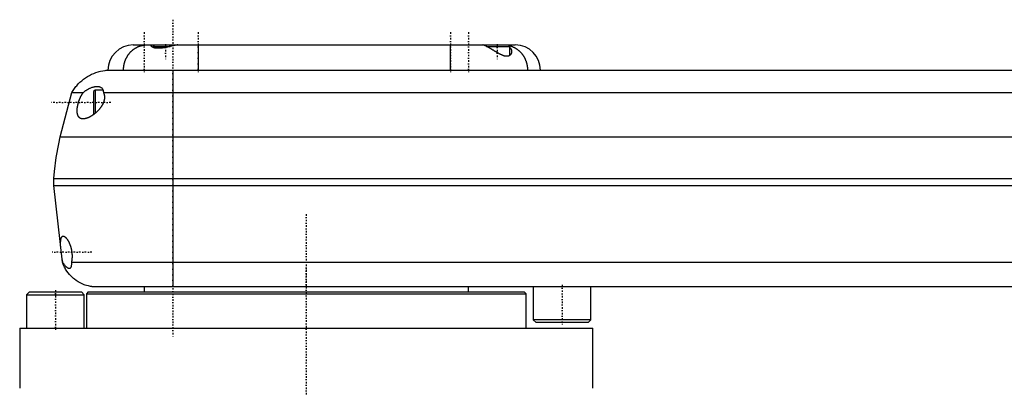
# Model space of a CAD drawing. Extents: x -168 to 602, y -1 to 818.
# Tile 3 of 6: x -80 to 194, y 288 to 390. Entities that reach past the tile are written whole.
import ezdxf

# ---------------------------------------------------------------- set-up
doc = ezdxf.new("R2010")
doc.units = 0
doc.linetypes.add('CENTER', pattern=[1.5, 0.45, -0.5, 0.05, -0.5])
doc.layers.add('AM_0', color=7, linetype='CONTINUOUS')
doc.layers.add('AM_7', color=7, linetype='CENTER')

msp = doc.modelspace()

# ---------------------------------------------------------------- linework, layer by layer
at = {"layer": 'AM_0', "color": 7, "linetype": 'CONTINUOUS'}
for p, q in [((-48, 383.5), (58, 383.5)), ((-42.1, 383.5), (-42.5, 383.1)), ((-42.5, 383.1), (-42.5, 382.8)), ((-42.5, 383.1), (-37.75, 383.1)), ((-35.88, 383.48), (-35.9, 383.5)), ((-30, 383.5), (-30, 376.5)), ((40, 376.5), (40, 383.5)), ((49.9, 383.5), (49.68, 383.28)), ((50.03, 383.1), (56.5, 383.1)), ((56.5, 383.1), (56.1, 383.5)), ((56.5, 380.64), (56.5, 383.1)), ((-55.5, 376.5), (345.5, 376.5)), ((-37, 376.5), (-37, 316.5)), ((-68.25, 358), (-65, 370.35)), ((-65, 370.35), (-61.81, 370.35)), ((-58.6, 371), (-59, 370.6)), ((-59, 370.6), (-59, 364.4)), ((-56.39, 371), (-58.6, 371)), ((-58.6, 371), (-58.6, 364.52)), ((-56.29, 370.35), (346.29, 370.35)), ((-59, 364.4), (-58.89, 364.29)), ((-68.25, 358), (358.25, 358)), ((-70, 344.5), (-70, 346.5)), ((-70, 346.5), (360, 346.5)), ((-70, 344.5), (360, 344.5)), ((-67.65, 323.3), (-70, 344.5)), ((-67.65, 323.3), (-67.54, 323.3)), ((-65.14, 323.3), (355.14, 323.3)), ((-76.77, 315), (-77.57, 314.2)), ((-77.57, 314.2), (-77.57, 305)), ((-77.57, 314.2), (-61.57, 314.2)), ((-76.77, 315), (-62.37, 315)), ((-61.57, 314.2), (-62.37, 315)), ((-61.57, 305), (-61.57, 314.2)), ((-60.5, 315), (-61, 314.5)), ((-61, 314.5), (-61, 305)), ((-61, 314.5), (61, 314.5)), ((-60.5, 315), (60.5, 315)), ((-59.5, 316.5), (351.5, 316.5)), ((-45, 316.5), (-45, 315)), ((45, 315), (45, 316.5)), ((61, 314.5), (60.5, 315)), ((61, 305), (61, 314.5)), ((63, 316.5), (63, 307.3)), ((79, 307.3), (79, 316.5)), ((63, 307.3), (63.8, 306.5)), ((79, 307.3), (63, 307.3)), ((78.2, 306.5), (63.8, 306.5)), ((78.2, 306.5), (79, 307.3)), ((-79.5, 305), (-79.5, 288.3)), ((-79.5, 305), (79.5, 305)), ((79.5, 288.3), (79.5, 305))]:
    msp.add_line(p, q, dxfattribs=at)
for points in [[(-50.69, 376.5, 0), (-50.69, 376.55, 0), (-50.69, 376.65, 0), (-50.69, 376.76, 0), (-50.69, 376.81, 0), (-50.69, 376.86, 0), (-50.68, 376.96, 0), (-50.67, 377.06, 0), (-50.67, 377.17, 0), (-50.66, 377.27, 0), (-50.65, 377.37, 0), (-50.64, 377.42, 0), (-50.63, 377.47, 0), (-50.62, 377.57, 0), (-50.6, 377.67, 0), (-50.59, 377.77, 0), (-50.57, 377.87, 0), (-50.55, 377.97, 0), (-50.54, 378.02, 0), (-50.53, 378.07, 0), (-50.51, 378.17, 0), (-50.49, 378.27, 0), (-50.47, 378.32, 0), (-50.46, 378.37, 0), (-50.44, 378.47, 0), (-50.41, 378.57, 0), (-50.4, 378.62, 0), (-50.38, 378.67, 0), (-50.35, 378.76, 0), (-50.32, 378.86, 0), (-50.29, 378.96, 0), (-50.26, 379.05, 0), (-50.22, 379.15, 0), (-50.2, 379.19, 0), (-50.18, 379.24, 0), (-50.15, 379.34, 0), (-50.11, 379.43, 0), (-50.07, 379.52, 0), (-50.03, 379.61, 0), (-49.99, 379.71, 0), (-49.96, 379.75, 0), (-49.94, 379.8, 0), (-49.9, 379.89, 0), (-49.85, 379.97, 0), (-49.81, 380.06, 0), (-49.76, 380.15, 0), (-49.71, 380.24, 0), (-49.68, 380.28, 0), (-49.66, 380.32, 0), (-49.61, 380.41, 0), (-49.55, 380.49, 0), (-49.5, 380.58, 0), (-49.45, 380.66, 0), (-49.39, 380.74, 0), (-49.36, 380.78, 0), (-49.33, 380.82, 0), (-49.28, 380.9, 0), (-49.22, 380.98, 0), (-49.16, 381.06, 0), (-49.1, 381.13, 0), (-49.03, 381.21, 0), (-49, 381.25, 0), (-48.97, 381.28, 0), (-48.91, 381.36, 0), (-48.84, 381.43, 0), (-48.81, 381.47, 0), (-48.77, 381.5, 0), (-48.71, 381.57, 0), (-48.64, 381.64, 0), (-48.61, 381.68, 0), (-48.57, 381.71, 0), (-48.5, 381.78, 0), (-48.43, 381.85, 0), (-48.36, 381.91, 0), (-48.29, 381.98, 0), (-48.21, 382.04, 0), (-48.18, 382.07, 0), (-48.14, 382.1, 0), (-48.07, 382.16, 0), (-47.99, 382.22, 0), (-47.92, 382.28, 0), (-47.84, 382.33, 0), (-47.76, 382.39, 0), (-47.72, 382.42, 0), (-47.68, 382.44, 0), (-47.6, 382.5, 0), (-47.52, 382.55, 0), (-47.44, 382.6, 0), (-47.36, 382.65, 0), (-47.28, 382.7, 0), (-47.24, 382.72, 0), (-47.2, 382.74, 0), (-47.12, 382.79, 0), (-47.03, 382.83, 0), (-46.95, 382.87, 0), (-46.87, 382.92, 0), (-46.78, 382.96, 0), (-46.74, 382.97, 0), (-46.69, 382.99, 0), (-46.61, 383.03, 0), (-46.52, 383.07, 0), (-46.44, 383.1, 0), (-46.35, 383.13, 0), (-46.26, 383.17, 0), (-46.22, 383.18, 0), (-46.17, 383.2, 0), (-46.09, 383.22, 0), (-46, 383.25, 0), (-45.95, 383.27, 0), (-45.91, 383.28, 0), (-45.82, 383.3, 0), (-45.73, 383.33, 0), (-45.68, 383.34, 0), (-45.64, 383.35, 0), (-45.55, 383.37, 0), (-45.46, 383.39, 0), (-45.37, 383.4, 0), (-45.28, 383.42, 0), (-45.19, 383.43, 0), (-45.14, 383.44, 0), (-45.1, 383.45, 0), (-45.01, 383.46, 0), (-44.91, 383.47, 0), (-44.82, 383.48, 0), (-44.73, 383.49, 0), (-44.64, 383.49, 0), (-44.59, 383.49, 0), (-44.55, 383.5, 0), (-44.46, 383.5, 0), (-44.36, 383.5, 0), (-44.32, 383.5, 0)], [(-35.6, 383.5, 0), (-35.62, 383.5, 0), (-35.67, 383.5, 0), (-35.73, 383.5, 0), (-35.75, 383.5, 0), (-35.78, 383.49, 0), (-35.83, 383.49, 0), (-35.89, 383.48, 0), (-35.95, 383.48, 0), (-36.01, 383.47, 0), (-36.07, 383.46, 0), (-36.1, 383.46, 0), (-36.13, 383.45, 0), (-36.2, 383.44, 0), (-36.26, 383.43, 0), (-36.33, 383.42, 0), (-36.4, 383.41, 0), (-36.46, 383.39, 0), (-36.5, 383.39, 0), (-36.54, 383.38, 0), (-36.61, 383.37, 0), (-36.68, 383.35, 0), (-36.72, 383.34, 0), (-36.75, 383.33, 0), (-36.83, 383.32, 0), (-36.91, 383.3, 0), (-36.95, 383.29, 0), (-36.98, 383.28, 0), (-37.06, 383.26, 0), (-37.14, 383.25, 0), (-37.22, 383.23, 0), (-37.31, 383.21, 0), (-37.39, 383.19, 0), (-37.43, 383.18, 0), (-37.47, 383.17, 0), (-37.56, 383.15, 0), (-37.64, 383.13, 0), (-37.73, 383.1, 0), (-37.81, 383.08, 0), (-37.9, 383.06, 0), (-37.95, 383.05, 0), (-37.99, 383.04, 0), (-38.08, 383.02, 0), (-38.17, 383, 0), (-38.26, 382.98, 0), (-38.35, 382.96, 0), (-38.44, 382.94, 0), (-38.49, 382.92, 0), (-38.53, 382.91, 0), (-38.62, 382.89, 0), (-38.72, 382.87, 0), (-38.81, 382.85, 0), (-38.9, 382.83, 0), (-39, 382.81, 0), (-39.04, 382.8, 0), (-39.09, 382.8, 0), (-39.18, 382.78, 0), (-39.28, 382.76, 0), (-39.37, 382.74, 0), (-39.47, 382.72, 0), (-39.56, 382.71, 0), (-39.61, 382.7, 0), (-39.65, 382.69, 0), (-39.75, 382.68, 0), (-39.84, 382.66, 0), (-39.89, 382.66, 0), (-39.93, 382.65, 0), (-40.03, 382.64, 0), (-40.12, 382.63, 0), (-40.17, 382.62, 0), (-40.21, 382.62, 0), (-40.3, 382.61, 0), (-40.4, 382.6, 0), (-40.49, 382.59, 0), (-40.58, 382.58, 0), (-40.67, 382.58, 0), (-40.71, 382.58, 0), (-40.75, 382.57, 0), (-40.84, 382.57, 0), (-40.93, 382.57, 0), (-41.02, 382.57, 0), (-41.1, 382.57, 0), (-41.18, 382.57, 0), (-41.22, 382.57, 0), (-41.26, 382.57, 0), (-41.35, 382.57, 0), (-41.42, 382.58, 0), (-41.5, 382.58, 0), (-41.58, 382.59, 0), (-41.65, 382.6, 0), (-41.69, 382.6, 0), (-41.73, 382.61, 0), (-41.8, 382.62, 0), (-41.87, 382.63, 0), (-41.94, 382.64, 0), (-42.01, 382.65, 0), (-42.07, 382.67, 0), (-42.1, 382.67, 0), (-42.13, 382.68, 0), (-42.2, 382.7, 0), (-42.26, 382.71, 0), (-42.31, 382.73, 0), (-42.37, 382.75, 0), (-42.42, 382.77, 0), (-42.45, 382.78, 0), (-42.47, 382.79, 0), (-42.52, 382.81, 0), (-42.57, 382.83, 0), (-42.59, 382.84, 0), (-42.61, 382.85, 0), (-42.65, 382.87, 0), (-42.69, 382.89, 0), (-42.71, 382.91, 0), (-42.73, 382.92, 0), (-42.77, 382.94, 0), (-42.8, 382.96, 0), (-42.83, 382.99, 0), (-42.86, 383.01, 0), (-42.88, 383.03, 0), (-42.89, 383.05, 0), (-42.91, 383.06, 0), (-42.93, 383.08, 0), (-42.94, 383.1, 0), (-42.96, 383.13, 0), (-42.97, 383.15, 0), (-42.98, 383.17, 0), (-42.99, 383.18, 0), (-42.99, 383.2, 0), (-43, 383.22, 0), (-43, 383.24, 0), (-43, 383.25, 0)], [(-43, 383.25, 0), (-43, 383.26, 0), (-43, 383.29, 0), (-42.99, 383.31, 0), (-42.99, 383.32, 0), (-42.98, 383.33, 0), (-42.97, 383.35, 0), (-42.95, 383.37, 0), (-42.93, 383.39, 0), (-42.91, 383.41, 0), (-42.88, 383.42, 0), (-42.87, 383.43, 0), (-42.85, 383.44, 0), (-42.82, 383.45, 0), (-42.78, 383.46, 0), (-42.74, 383.47, 0), (-42.7, 383.48, 0), (-42.65, 383.49, 0), (-42.62, 383.49, 0), (-42.6, 383.49, 0), (-42.55, 383.5, 0), (-42.49, 383.5, 0), (-42.46, 383.5, 0)], [(57, 381.71, 0), (57, 381.68, 0), (57, 381.61, 0), (56.99, 381.55, 0), (56.99, 381.52, 0), (56.98, 381.49, 0), (56.97, 381.42, 0), (56.95, 381.36, 0), (56.94, 381.3, 0), (56.92, 381.23, 0), (56.89, 381.17, 0), (56.88, 381.14, 0), (56.87, 381.11, 0), (56.84, 381.06, 0), (56.81, 381, 0), (56.77, 380.95, 0), (56.74, 380.89, 0), (56.7, 380.84, 0), (56.68, 380.82, 0), (56.66, 380.79, 0), (56.61, 380.74, 0), (56.57, 380.7, 0), (56.54, 380.68, 0), (56.52, 380.65, 0), (56.47, 380.61, 0), (56.41, 380.57, 0), (56.38, 380.56, 0), (56.36, 380.54, 0), (56.3, 380.5, 0), (56.23, 380.47, 0), (56.17, 380.44, 0), (56.1, 380.42, 0), (56.03, 380.4, 0), (55.99, 380.39, 0), (55.95, 380.38, 0), (55.88, 380.36, 0), (55.8, 380.35, 0), (55.72, 380.35, 0), (55.64, 380.35, 0), (55.55, 380.35, 0), (55.51, 380.35, 0), (55.47, 380.35, 0), (55.38, 380.36, 0), (55.29, 380.37, 0), (55.19, 380.39, 0), (55.1, 380.41, 0), (55.01, 380.43, 0), (54.96, 380.45, 0), (54.91, 380.46, 0), (54.82, 380.49, 0), (54.72, 380.52, 0), (54.62, 380.56, 0), (54.53, 380.59, 0), (54.43, 380.63, 0), (54.38, 380.66, 0), (54.33, 380.68, 0), (54.23, 380.72, 0), (54.14, 380.77, 0), (54.04, 380.81, 0), (53.94, 380.86, 0), (53.83, 380.92, 0), (53.78, 380.94, 0), (53.73, 380.97, 0), (53.63, 381.02, 0), (53.53, 381.08, 0), (53.47, 381.11, 0), (53.42, 381.14, 0), (53.32, 381.2, 0), (53.21, 381.25, 0), (53.16, 381.29, 0), (53.11, 381.32, 0), (53, 381.38, 0), (52.89, 381.44, 0), (52.78, 381.5, 0), (52.68, 381.57, 0), (52.57, 381.63, 0), (52.52, 381.66, 0), (52.46, 381.7, 0), (52.35, 381.76, 0), (52.25, 381.82, 0), (52.14, 381.89, 0), (52.03, 381.95, 0), (51.93, 382.02, 0), (51.88, 382.05, 0), (51.82, 382.08, 0), (51.72, 382.14, 0), (51.62, 382.2, 0), (51.51, 382.26, 0), (51.41, 382.33, 0), (51.31, 382.39, 0), (51.26, 382.41, 0), (51.21, 382.44, 0), (51.11, 382.5, 0), (51.01, 382.56, 0), (50.92, 382.62, 0), (50.82, 382.67, 0), (50.73, 382.72, 0), (50.68, 382.75, 0), (50.63, 382.78, 0), (50.54, 382.83, 0), (50.45, 382.88, 0), (50.37, 382.92, 0), (50.28, 382.97, 0), (50.2, 383.02, 0), (50.15, 383.04, 0), (50.11, 383.06, 0), (50.03, 383.1, 0), (49.96, 383.14, 0), (49.92, 383.16, 0), (49.88, 383.18, 0), (49.81, 383.21, 0), (49.74, 383.25, 0), (49.7, 383.26, 0), (49.67, 383.28, 0), (49.6, 383.31, 0), (49.54, 383.34, 0), (49.48, 383.36, 0), (49.42, 383.39, 0), (49.37, 383.41, 0), (49.35, 383.42, 0), (49.32, 383.43, 0), (49.28, 383.44, 0), (49.23, 383.46, 0), (49.19, 383.47, 0), (49.16, 383.48, 0), (49.12, 383.49, 0), (49.11, 383.49, 0), (49.1, 383.49, 0), (49.07, 383.5, 0), (49.05, 383.5, 0), (49.04, 383.5, 0)], [(56.26, 383.34, 0), (56.3, 383.33, 0), (56.37, 383.32, 0), (56.45, 383.29, 0), (56.49, 383.28, 0), (56.53, 383.27, 0), (56.61, 383.25, 0), (56.69, 383.23, 0), (56.77, 383.2, 0), (56.84, 383.18, 0), (56.92, 383.15, 0), (56.96, 383.14, 0), (57, 383.12, 0), (57.07, 383.09, 0), (57.15, 383.06, 0), (57.23, 383.03, 0), (57.3, 383, 0), (57.38, 382.97, 0), (57.42, 382.95, 0), (57.45, 382.93, 0), (57.53, 382.9, 0), (57.6, 382.86, 0), (57.64, 382.84, 0), (57.68, 382.82, 0), (57.75, 382.79, 0), (57.82, 382.75, 0), (57.86, 382.73, 0), (57.9, 382.71, 0), (57.97, 382.67, 0), (58.04, 382.62, 0), (58.11, 382.58, 0), (58.18, 382.54, 0), (58.25, 382.49, 0), (58.29, 382.47, 0), (58.32, 382.45, 0), (58.39, 382.4, 0), (58.46, 382.35, 0), (58.53, 382.3, 0), (58.59, 382.25, 0), (58.66, 382.2, 0), (58.69, 382.18, 0), (58.73, 382.15, 0), (58.79, 382.1, 0), (58.86, 382.05, 0), (58.92, 381.99, 0), (58.98, 381.94, 0), (59.05, 381.88, 0), (59.08, 381.85, 0), (59.11, 381.83, 0), (59.17, 381.77, 0), (59.23, 381.71, 0), (59.29, 381.65, 0), (59.35, 381.59, 0), (59.41, 381.53, 0), (59.44, 381.5, 0), (59.47, 381.47, 0), (59.53, 381.4, 0), (59.59, 381.34, 0), (59.64, 381.28, 0), (59.7, 381.21, 0), (59.75, 381.15, 0), (59.78, 381.11, 0), (59.81, 381.08, 0), (59.86, 381.01, 0), (59.91, 380.95, 0), (59.94, 380.91, 0), (59.96, 380.88, 0), (60.01, 380.81, 0), (60.06, 380.74, 0), (60.09, 380.7, 0), (60.11, 380.67, 0), (60.16, 380.6, 0), (60.21, 380.52, 0), (60.26, 380.45, 0), (60.3, 380.38, 0), (60.35, 380.31, 0), (60.37, 380.27, 0), (60.39, 380.23, 0), (60.43, 380.16, 0), (60.48, 380.08, 0), (60.52, 380.01, 0), (60.56, 379.93, 0), (60.6, 379.85, 0), (60.62, 379.81, 0), (60.64, 379.77, 0), (60.68, 379.7, 0), (60.71, 379.62, 0), (60.75, 379.54, 0), (60.78, 379.46, 0), (60.82, 379.38, 0), (60.84, 379.34, 0), (60.85, 379.3, 0), (60.88, 379.21, 0), (60.92, 379.13, 0), (60.95, 379.05, 0), (60.98, 378.97, 0), (61, 378.88, 0), (61.02, 378.84, 0), (61.03, 378.8, 0), (61.06, 378.72, 0), (61.08, 378.63, 0), (61.11, 378.55, 0), (61.13, 378.46, 0), (61.15, 378.38, 0), (61.17, 378.34, 0), (61.18, 378.29, 0), (61.2, 378.21, 0), (61.22, 378.12, 0), (61.23, 378.08, 0), (61.24, 378.04, 0), (61.25, 377.95, 0), (61.27, 377.86, 0), (61.28, 377.82, 0), (61.28, 377.78, 0), (61.3, 377.69, 0), (61.31, 377.6, 0), (61.33, 377.51, 0), (61.34, 377.43, 0), (61.35, 377.34, 0), (61.35, 377.3, 0), (61.36, 377.25, 0), (61.36, 377.16, 0), (61.37, 377.08, 0), (61.38, 376.99, 0), (61.38, 376.9, 0), (61.39, 376.81, 0), (61.39, 376.77, 0), (61.39, 376.72, 0), (61.39, 376.63, 0), (61.39, 376.54, 0), (61.39, 376.5, 0)], [(56.5, 382.8, 0), (56.53, 382.78, 0), (56.58, 382.72, 0), (56.63, 382.67, 0), (56.66, 382.64, 0), (56.68, 382.61, 0), (56.72, 382.55, 0), (56.76, 382.49, 0), (56.8, 382.43, 0), (56.83, 382.37, 0), (56.87, 382.31, 0), (56.88, 382.28, 0), (56.89, 382.25, 0), (56.92, 382.19, 0), (56.94, 382.13, 0), (56.96, 382.06, 0), (56.97, 382, 0), (56.98, 381.94, 0), (56.99, 381.9, 0), (56.99, 381.87, 0), (57, 381.81, 0), (57, 381.74, 0), (57, 381.71, 0)], [(-65, 370.35, 0), (-64.83, 370.63, 0), (-64.47, 371.18, 0), (-64.09, 371.71, 0), (-63.89, 371.96, 0), (-63.68, 372.21, 0), (-63.24, 372.69, 0), (-62.78, 373.15, 0), (-62.29, 373.59, 0), (-61.78, 374, 0), (-61.25, 374.38, 0), (-60.98, 374.56, 0), (-60.71, 374.74, 0), (-60.14, 375.06, 0), (-59.56, 375.36, 0), (-58.96, 375.62, 0), (-58.35, 375.86, 0), (-57.73, 376.06, 0), (-57.42, 376.14, 0), (-57.1, 376.22, 0), (-56.47, 376.36, 0), (-55.82, 376.46, 0), (-55.5, 376.5, 0)], [(-61.81, 370.35, 0), (-61.71, 370.44, 0), (-61.51, 370.61, 0), (-61.3, 370.76, 0), (-61.2, 370.84, 0), (-61.09, 370.91, 0), (-60.88, 371.05, 0), (-60.66, 371.18, 0), (-60.45, 371.3, 0), (-60.23, 371.41, 0), (-60.02, 371.52, 0), (-59.91, 371.56, 0), (-59.8, 371.61, 0), (-59.58, 371.69, 0), (-59.37, 371.77, 0), (-59.15, 371.83, 0), (-58.94, 371.89, 0), (-58.73, 371.93, 0), (-58.63, 371.95, 0), (-58.53, 371.96, 0), (-58.32, 371.99, 0), (-58.12, 372, 0), (-58.02, 372, 0)], [(-58.02, 372, 0), (-57.95, 372, 0), (-57.79, 371.99, 0), (-57.64, 371.97, 0), (-57.57, 371.96, 0), (-57.49, 371.95, 0), (-57.35, 371.91, 0), (-57.22, 371.87, 0), (-57.09, 371.81, 0), (-56.97, 371.74, 0), (-56.85, 371.67, 0), (-56.8, 371.62, 0), (-56.75, 371.58, 0), (-56.65, 371.48, 0), (-56.57, 371.37, 0), (-56.49, 371.24, 0), (-56.46, 371.16, 0), (-56.45, 371.14, 0), (-56.44, 371.11, 0), (-56.43, 371.1, 0), (-56.43, 371.09, 0), (-56.42, 371.07, 0), (-56.41, 371.04, 0), (-56.4, 371.02, 0), (-56.39, 370.99, 0), (-56.38, 370.97, 0), (-56.38, 370.95, 0), (-56.37, 370.94, 0), (-56.37, 370.92, 0), (-56.36, 370.89, 0), (-56.36, 370.88, 0), (-56.35, 370.86, 0), (-56.35, 370.84, 0), (-56.34, 370.81, 0), (-56.34, 370.79, 0), (-56.33, 370.78, 0), (-56.33, 370.75, 0), (-56.32, 370.73, 0), (-56.32, 370.7, 0), (-56.31, 370.67, 0), (-56.31, 370.64, 0), (-56.31, 370.62, 0), (-56.31, 370.61, 0), (-56.3, 370.58, 0), (-56.3, 370.55, 0), (-56.3, 370.52, 0), (-56.29, 370.49, 0), (-56.29, 370.46, 0), (-56.29, 370.44, 0), (-56.29, 370.43, 0), (-56.29, 370.4, 0), (-56.29, 370.37, 0), (-56.29, 370.35, 0)], [(-61.9, 363, 0), (-61.93, 363, 0), (-61.99, 363, 0), (-62.04, 363, 0), (-62.07, 363.01, 0), (-62.1, 363.01, 0), (-62.16, 363.02, 0), (-62.21, 363.02, 0), (-62.27, 363.03, 0), (-62.32, 363.05, 0), (-62.37, 363.06, 0), (-62.4, 363.07, 0), (-62.43, 363.07, 0), (-62.48, 363.09, 0), (-62.53, 363.11, 0), (-62.58, 363.13, 0), (-62.63, 363.15, 0), (-62.68, 363.18, 0), (-62.7, 363.19, 0), (-62.72, 363.2, 0), (-62.77, 363.23, 0), (-62.81, 363.26, 0), (-62.83, 363.28, 0), (-62.86, 363.29, 0), (-62.9, 363.32, 0), (-62.94, 363.36, 0), (-62.96, 363.38, 0), (-62.98, 363.4, 0), (-63.02, 363.44, 0), (-63.05, 363.48, 0), (-63.09, 363.52, 0), (-63.13, 363.56, 0), (-63.16, 363.61, 0), (-63.18, 363.63, 0), (-63.19, 363.66, 0), (-63.22, 363.71, 0), (-63.25, 363.76, 0), (-63.28, 363.81, 0), (-63.31, 363.87, 0), (-63.33, 363.92, 0), (-63.34, 363.95, 0), (-63.36, 363.98, 0), (-63.38, 364.04, 0), (-63.4, 364.1, 0), (-63.42, 364.17, 0), (-63.44, 364.23, 0), (-63.46, 364.3, 0), (-63.47, 364.33, 0), (-63.47, 364.37, 0), (-63.49, 364.44, 0), (-63.5, 364.51, 0), (-63.52, 364.59, 0), (-63.53, 364.67, 0), (-63.54, 364.75, 0), (-63.54, 364.79, 0), (-63.54, 364.83, 0), (-63.55, 364.91, 0), (-63.55, 364.99, 0), (-63.56, 365.08, 0), (-63.56, 365.16, 0), (-63.56, 365.25, 0), (-63.56, 365.29, 0), (-63.56, 365.34, 0), (-63.56, 365.43, 0), (-63.56, 365.52, 0), (-63.55, 365.56, 0), (-63.55, 365.61, 0), (-63.54, 365.7, 0), (-63.54, 365.79, 0), (-63.53, 365.84, 0), (-63.53, 365.89, 0), (-63.52, 365.98, 0), (-63.51, 366.08, 0), (-63.49, 366.17, 0), (-63.48, 366.27, 0), (-63.46, 366.36, 0), (-63.46, 366.41, 0), (-63.45, 366.46, 0), (-63.43, 366.55, 0), (-63.41, 366.65, 0), (-63.39, 366.74, 0), (-63.37, 366.84, 0), (-63.35, 366.93, 0), (-63.34, 366.98, 0), (-63.33, 367.02, 0), (-63.31, 367.12, 0), (-63.28, 367.21, 0), (-63.26, 367.31, 0), (-63.23, 367.4, 0), (-63.2, 367.5, 0), (-63.19, 367.55, 0), (-63.17, 367.6, 0), (-63.14, 367.69, 0), (-63.11, 367.79, 0), (-63.08, 367.88, 0), (-63.05, 367.98, 0), (-63.01, 368.08, 0), (-63, 368.12, 0), (-62.98, 368.17, 0), (-62.94, 368.27, 0), (-62.91, 368.36, 0), (-62.87, 368.46, 0), (-62.83, 368.55, 0), (-62.79, 368.64, 0), (-62.77, 368.69, 0), (-62.75, 368.73, 0), (-62.71, 368.82, 0), (-62.67, 368.91, 0), (-62.65, 368.96, 0), (-62.63, 369, 0), (-62.59, 369.09, 0), (-62.54, 369.18, 0), (-62.52, 369.22, 0), (-62.5, 369.26, 0), (-62.45, 369.35, 0), (-62.41, 369.43, 0), (-62.36, 369.51, 0), (-62.32, 369.59, 0), (-62.27, 369.67, 0), (-62.25, 369.71, 0), (-62.22, 369.75, 0), (-62.18, 369.83, 0), (-62.13, 369.9, 0), (-62.08, 369.97, 0), (-62.03, 370.05, 0), (-61.99, 370.11, 0), (-61.96, 370.15, 0), (-61.94, 370.18, 0), (-61.89, 370.25, 0), (-61.84, 370.32, 0), (-61.81, 370.35, 0)], [(-56.29, 370.35, 0), (-56.27, 370.31, 0), (-56.23, 370.22, 0), (-56.19, 370.14, 0), (-56.17, 370.09, 0), (-56.16, 370.05, 0), (-56.12, 369.96, 0), (-56.1, 369.86, 0), (-56.07, 369.77, 0), (-56.05, 369.67, 0), (-56.03, 369.57, 0), (-56.02, 369.52, 0), (-56.01, 369.47, 0), (-55.99, 369.37, 0), (-55.98, 369.27, 0), (-55.98, 369.17, 0), (-55.97, 369.06, 0), (-55.97, 368.96, 0), (-55.97, 368.91, 0), (-55.97, 368.85, 0), (-55.98, 368.75, 0), (-55.99, 368.64, 0), (-55.99, 368.59, 0), (-56, 368.54, 0), (-56.01, 368.43, 0), (-56.03, 368.33, 0), (-56.04, 368.27, 0), (-56.05, 368.22, 0), (-56.08, 368.11, 0), (-56.11, 368.01, 0), (-56.13, 367.91, 0), (-56.17, 367.8, 0), (-56.2, 367.7, 0), (-56.22, 367.65, 0), (-56.24, 367.59, 0), (-56.28, 367.49, 0), (-56.32, 367.39, 0), (-56.37, 367.29, 0), (-56.41, 367.19, 0), (-56.46, 367.09, 0), (-56.49, 367.04, 0), (-56.51, 366.99, 0), (-56.57, 366.89, 0), (-56.62, 366.79, 0), (-56.68, 366.69, 0), (-56.74, 366.6, 0), (-56.8, 366.5, 0), (-56.83, 366.46, 0), (-56.86, 366.41, 0), (-56.92, 366.32, 0), (-56.98, 366.23, 0), (-57.05, 366.14, 0), (-57.12, 366.05, 0), (-57.18, 365.96, 0), (-57.22, 365.92, 0), (-57.25, 365.87, 0), (-57.32, 365.79, 0), (-57.39, 365.7, 0), (-57.46, 365.62, 0), (-57.53, 365.54, 0), (-57.6, 365.46, 0), (-57.64, 365.42, 0), (-57.68, 365.38, 0), (-57.75, 365.31, 0), (-57.82, 365.23, 0), (-57.86, 365.19, 0), (-57.89, 365.16, 0), (-57.97, 365.08, 0), (-58.04, 365.01, 0), (-58.08, 364.98, 0), (-58.11, 364.95, 0), (-58.18, 364.88, 0), (-58.26, 364.81, 0), (-58.33, 364.75, 0), (-58.41, 364.68, 0), (-58.48, 364.62, 0), (-58.52, 364.58, 0), (-58.56, 364.55, 0), (-58.63, 364.49, 0), (-58.71, 364.43, 0), (-58.79, 364.37, 0), (-58.87, 364.31, 0), (-58.94, 364.25, 0), (-58.98, 364.22, 0), (-59.02, 364.19, 0), (-59.1, 364.13, 0), (-59.18, 364.08, 0), (-59.26, 364.02, 0), (-59.34, 363.97, 0), (-59.42, 363.92, 0), (-59.46, 363.89, 0), (-59.5, 363.86, 0), (-59.58, 363.81, 0), (-59.66, 363.77, 0), (-59.74, 363.72, 0), (-59.82, 363.67, 0), (-59.9, 363.63, 0), (-59.94, 363.61, 0), (-59.98, 363.58, 0), (-60.06, 363.54, 0), (-60.14, 363.5, 0), (-60.22, 363.46, 0), (-60.3, 363.43, 0), (-60.37, 363.39, 0), (-60.41, 363.37, 0), (-60.45, 363.36, 0), (-60.53, 363.32, 0), (-60.6, 363.29, 0), (-60.64, 363.28, 0), (-60.68, 363.26, 0), (-60.75, 363.23, 0), (-60.83, 363.21, 0), (-60.87, 363.19, 0), (-60.9, 363.18, 0), (-60.98, 363.16, 0), (-61.05, 363.14, 0), (-61.12, 363.12, 0), (-61.19, 363.1, 0), (-61.26, 363.08, 0), (-61.29, 363.07, 0), (-61.33, 363.06, 0), (-61.4, 363.05, 0), (-61.46, 363.04, 0), (-61.53, 363.03, 0), (-61.6, 363.02, 0), (-61.67, 363.01, 0), (-61.7, 363.01, 0), (-61.73, 363.01, 0), (-61.8, 363, 0), (-61.87, 363, 0), (-61.9, 363, 0)], [(-70, 346.5, 0), (-69.83, 348.43, 0), (-69.35, 352.28, 0), (-68.67, 356.1, 0), (-68.25, 358, 0)], [(-68.14, 327.75, 0), (-68.15, 327.89, 0), (-68.15, 328.15, 0), (-68.15, 328.41, 0), (-68.15, 328.54, 0), (-68.15, 328.66, 0), (-68.14, 328.89, 0), (-68.12, 329.11, 0), (-68.1, 329.31, 0), (-68.08, 329.5, 0), (-68.04, 329.68, 0), (-68.02, 329.76, 0), (-68, 329.84, 0), (-67.96, 329.98, 0), (-67.91, 330.11, 0), (-67.85, 330.22, 0), (-67.78, 330.32, 0), (-67.71, 330.39, 0), (-67.67, 330.42, 0), (-67.63, 330.44, 0), (-67.55, 330.48, 0), (-67.47, 330.5, 0), (-67.42, 330.5, 0)], [(-67.42, 330.5, 0), (-67.41, 330.5, 0), (-67.38, 330.5, 0), (-67.35, 330.49, 0), (-67.34, 330.49, 0), (-67.32, 330.49, 0), (-67.29, 330.48, 0), (-67.26, 330.47, 0), (-67.23, 330.46, 0), (-67.2, 330.45, 0), (-67.17, 330.44, 0), (-67.15, 330.43, 0), (-67.13, 330.42, 0), (-67.1, 330.4, 0), (-67.07, 330.38, 0), (-67.03, 330.36, 0), (-67, 330.34, 0), (-66.96, 330.31, 0), (-66.94, 330.3, 0), (-66.93, 330.29, 0), (-66.89, 330.26, 0), (-66.85, 330.23, 0), (-66.84, 330.21, 0), (-66.82, 330.2, 0), (-66.78, 330.16, 0), (-66.75, 330.13, 0), (-66.73, 330.11, 0), (-66.71, 330.09, 0), (-66.67, 330.05, 0), (-66.63, 330.01, 0), (-66.6, 329.97, 0), (-66.56, 329.92, 0), (-66.52, 329.88, 0), (-66.5, 329.86, 0), (-66.48, 329.83, 0), (-66.45, 329.78, 0), (-66.41, 329.73, 0), (-66.37, 329.68, 0), (-66.34, 329.63, 0), (-66.3, 329.58, 0), (-66.28, 329.55, 0), (-66.26, 329.52, 0), (-66.23, 329.47, 0), (-66.19, 329.41, 0), (-66.15, 329.35, 0), (-66.12, 329.29, 0), (-66.08, 329.23, 0), (-66.06, 329.2, 0), (-66.05, 329.17, 0), (-66.01, 329.11, 0), (-65.98, 329.05, 0), (-65.94, 328.98, 0), (-65.91, 328.92, 0), (-65.88, 328.85, 0), (-65.86, 328.81, 0), (-65.84, 328.78, 0), (-65.81, 328.71, 0), (-65.78, 328.64, 0), (-65.74, 328.56, 0), (-65.71, 328.49, 0), (-65.68, 328.41, 0), (-65.66, 328.37, 0), (-65.65, 328.34, 0), (-65.61, 328.26, 0), (-65.58, 328.18, 0), (-65.57, 328.14, 0), (-65.55, 328.1, 0), (-65.52, 328.01, 0), (-65.49, 327.93, 0), (-65.48, 327.89, 0), (-65.46, 327.84, 0), (-65.43, 327.76, 0), (-65.4, 327.67, 0), (-65.38, 327.59, 0), (-65.35, 327.5, 0), (-65.32, 327.41, 0), (-65.31, 327.36, 0), (-65.3, 327.32, 0), (-65.27, 327.23, 0), (-65.25, 327.14, 0), (-65.23, 327.04, 0), (-65.21, 326.95, 0), (-65.18, 326.86, 0), (-65.17, 326.81, 0), (-65.16, 326.77, 0), (-65.15, 326.67, 0), (-65.13, 326.58, 0), (-65.11, 326.49, 0), (-65.09, 326.39, 0), (-65.08, 326.3, 0), (-65.07, 326.25, 0), (-65.06, 326.21, 0), (-65.05, 326.11, 0), (-65.04, 326.02, 0), (-65.03, 325.93, 0), (-65.02, 325.84, 0), (-65.01, 325.74, 0), (-65, 325.7, 0), (-65, 325.65, 0), (-64.99, 325.56, 0), (-64.99, 325.47, 0), (-64.98, 325.37, 0), (-64.98, 325.28, 0), (-64.97, 325.18, 0), (-64.97, 325.14, 0), (-64.97, 325.09, 0), (-64.97, 325, 0), (-64.97, 324.9, 0), (-64.97, 324.86, 0), (-64.97, 324.81, 0), (-64.97, 324.72, 0), (-64.97, 324.62, 0), (-64.98, 324.58, 0), (-64.98, 324.53, 0), (-64.98, 324.44, 0), (-64.99, 324.35, 0), (-65, 324.26, 0), (-65, 324.17, 0), (-65.01, 324.08, 0), (-65.02, 324.04, 0), (-65.02, 323.99, 0), (-65.03, 323.91, 0), (-65.05, 323.82, 0), (-65.06, 323.74, 0), (-65.07, 323.66, 0), (-65.09, 323.57, 0), (-65.09, 323.53, 0), (-65.1, 323.49, 0), (-65.12, 323.42, 0), (-65.14, 323.34, 0), (-65.14, 323.3, 0)], [(-67.54, 323.3, 0), (-67.54, 323.33, 0), (-67.56, 323.38, 0), (-67.57, 323.43, 0), (-67.58, 323.46, 0), (-67.58, 323.49, 0), (-67.6, 323.54, 0), (-67.61, 323.6, 0), (-67.62, 323.65, 0), (-67.64, 323.71, 0), (-67.65, 323.77, 0), (-67.66, 323.79, 0), (-67.66, 323.82, 0), (-67.67, 323.88, 0), (-67.69, 323.94, 0), (-67.7, 324, 0), (-67.71, 324.06, 0), (-67.72, 324.12, 0), (-67.73, 324.15, 0), (-67.74, 324.18, 0), (-67.75, 324.24, 0), (-67.76, 324.3, 0), (-67.76, 324.34, 0)], [(-59.5, 316.5, 0), (-59.81, 316.55, 0), (-60.42, 316.67, 0), (-61.01, 316.83, 0), (-61.31, 316.92, 0), (-61.6, 317.02, 0), (-62.18, 317.26, 0), (-62.74, 317.52, 0), (-63.28, 317.83, 0), (-63.8, 318.16, 0), (-64.3, 318.53, 0), (-64.55, 318.72, 0), (-64.78, 318.93, 0), (-65.23, 319.35, 0), (-65.66, 319.81, 0), (-66.05, 320.29, 0), (-66.42, 320.79, 0), (-66.75, 321.32, 0), (-66.91, 321.59, 0), (-67.05, 321.86, 0), (-67.32, 322.43, 0), (-67.55, 323, 0), (-67.65, 323.3, 0)], [(-65.75, 321.5, 0), (-65.79, 321.5, 0), (-65.88, 321.51, 0), (-65.97, 321.54, 0), (-66.01, 321.56, 0), (-66.06, 321.58, 0), (-66.16, 321.62, 0), (-66.26, 321.68, 0), (-66.36, 321.75, 0), (-66.46, 321.84, 0), (-66.57, 321.93, 0), (-66.62, 321.98, 0), (-66.67, 322.03, 0), (-66.78, 322.15, 0), (-66.89, 322.27, 0), (-66.99, 322.4, 0), (-67.09, 322.54, 0), (-67.2, 322.7, 0), (-67.25, 322.78, 0), (-67.3, 322.86, 0), (-67.4, 323.03, 0), (-67.49, 323.21, 0), (-67.54, 323.3, 0)], [(-65.14, 323.3, 0), (-65.14, 323.21, 0), (-65.15, 323.03, 0), (-65.15, 322.85, 0), (-65.15, 322.77, 0), (-65.16, 322.69, 0), (-65.17, 322.54, 0), (-65.18, 322.39, 0), (-65.2, 322.26, 0), (-65.22, 322.13, 0), (-65.25, 322.02, 0), (-65.26, 321.96, 0), (-65.28, 321.91, 0), (-65.31, 321.82, 0), (-65.36, 321.74, 0), (-65.4, 321.67, 0), (-65.46, 321.61, 0), (-65.51, 321.57, 0), (-65.54, 321.55, 0), (-65.57, 321.54, 0), (-65.64, 321.51, 0), (-65.71, 321.5, 0), (-65.75, 321.5, 0)]]:
    msp.add_polyline3d(points, dxfattribs=at)
for centre, start, end in [((-48, 376.5), 90, 180), ((58, 376.5), 0, 90)]:
    msp.add_arc(centre, 7, start, end, dxfattribs=at)
at = {"layer": 'AM_7', "color": 4, "linetype": 'CENTER'}
for p, q in [((-37, 390.5), (-37, 302.5)), ((-45, 387), (-45, 376)), ((-30, 387), (-30, 376)), ((40, 387), (40, 376)), ((45, 387), (45, 376)), ((-39, 383.7), (-39, 379.3)), ((53, 383.7), (53, 379.3)), ((-54.25, 367.5), (-70.75, 367.5)), ((0, 336.6), (0, -0.65)), ((-59.5, 326), (-70.5, 326)), ((0, 321.75), (0, 316.25)), ((71, 317), (71, 306)), ((-69.57, 315.5), (-69.57, 304.5))]:
    msp.add_line(p, q, dxfattribs=at)

doc.saveas('drawing.dxf')
